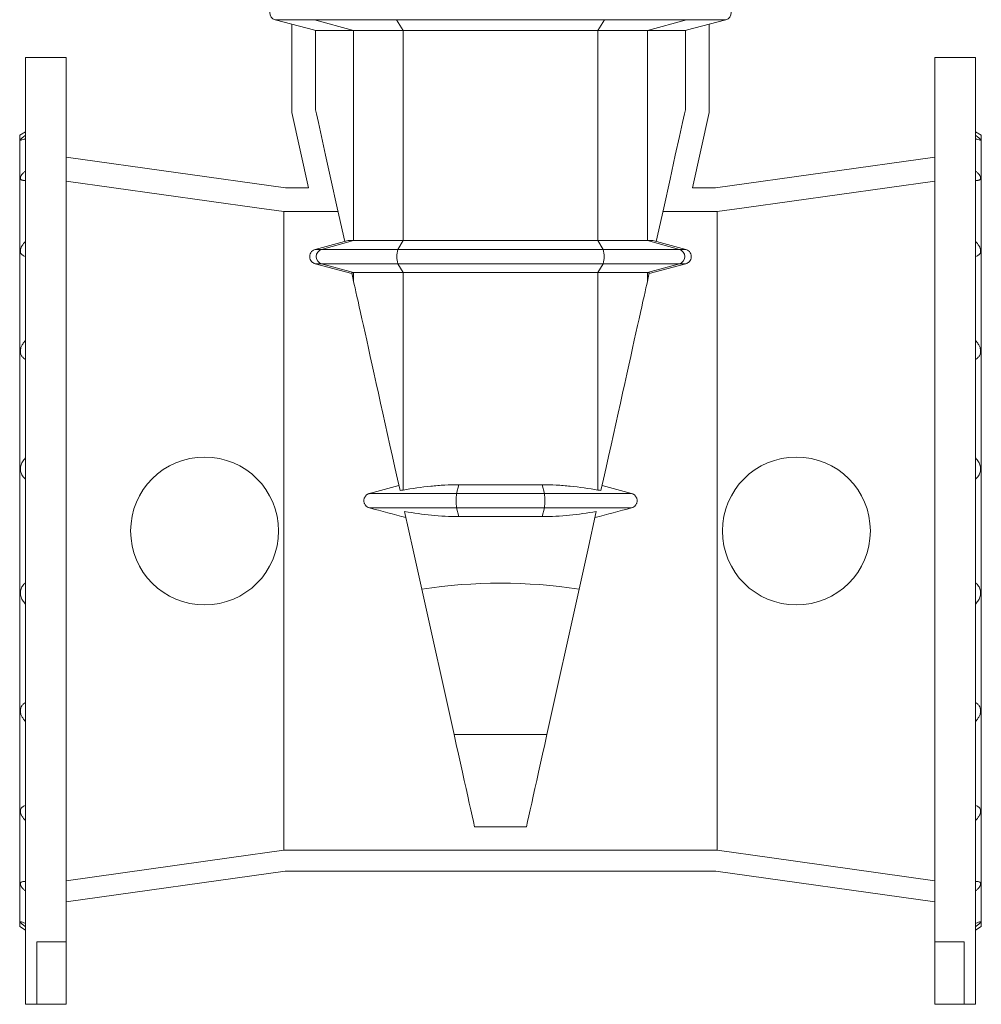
# Model space of a CAD drawing. Header units: millimetres. Extents: x -793 to 770, y -102 to 2161.
# Tile 2 of 4: x -733 to -83, y 714 to 1380. Entities that reach past the tile are written whole.
import ezdxf

# ---------------------------------------------------------------- set-up
doc = ezdxf.new("R2010")
doc.units = ezdxf.units.MM

msp = doc.modelspace()

# ---------------------------------------------------------------- linework, layer by layer
at = {"color": 7, "linetype": 'Continuous', "lineweight": 15}
for p, q in [((-559.9, 1380.15), (-548.61, 1377.13)), ((-266.61, 1377.13), (-255.31, 1380.15)), ((-548.61, 1377.13), (-548.61, 1317.51)), ((-506.88, 1372.84), (-532.58, 1372.84)), ((-532.58, 1372.84), (-532.58, 1319.14)), ((-473.51, 1372.84), (-506.88, 1372.84)), ((-341.71, 1372.84), (-473.51, 1372.84)), ((-341.71, 1372.84), (-308.33, 1372.84)), ((-308.33, 1372.84), (-282.63, 1372.84)), ((-282.63, 1372.84), (-282.63, 1319.14)), ((-266.61, 1377.13), (-266.61, 1317.51)), ((-701.11, 1354.48), (-728.61, 1354.48)), ((-728.61, 1034.48), (-728.61, 1354.48)), ((-701.11, 756.61), (-701.11, 1354.48)), ((-86.61, 1354.48), (-114.11, 1354.48)), ((-114.11, 756.61), (-114.11, 1354.48)), ((-86.61, 1034.48), (-86.61, 1354.48)), ((-548.61, 1317.51), (-537.29, 1266.48)), ((-266.61, 1317.51), (-277.92, 1266.48)), ((-728.61, 1304.29), (-732.61, 1301.98)), ((-732.61, 1034.48), (-732.61, 1301.98)), ((-82.61, 1301.98), (-86.61, 1304.29)), ((-82.61, 1034.48), (-82.61, 1301.98)), ((-553.04, 1266.48), (-701.11, 1287.29)), ((-262.18, 1266.48), (-114.11, 1287.29)), ((-537.29, 1266.48), (-553.04, 1266.48)), ((-277.92, 1266.48), (-262.18, 1266.48)), ((-554.16, 1250.37), (-554.16, 818.71)), ((-517.33, 1250.37), (-554.16, 1250.37)), ((-297.88, 1250.37), (-261.06, 1250.37)), ((-261.06, 1250.37), (-261.06, 818.71)), ((-532.89, 1224.81), (-510.6, 1230.78)), ((-506.88, 1230.78), (-473.51, 1230.78)), ((-473.51, 1230.78), (-341.71, 1230.78)), ((-308.33, 1230.78), (-341.71, 1230.78)), ((-282.32, 1224.81), (-304.62, 1230.78)), ((-508.05, 1208.5), (-532.89, 1215.15)), ((-307.16, 1208.5), (-282.32, 1215.15)), ((-506.88, 1203.22), (-508.2, 1209.18)), ((-473.51, 1209.18), (-506.88, 1209.18)), ((-341.71, 1209.18), (-473.51, 1209.18)), ((-341.71, 1209.18), (-308.33, 1209.18)), ((-308.33, 1203.22), (-307.01, 1209.18)), ((-435.8, 1065.78), (-379.42, 1065.78)), ((-379.42, 1044.18), (-435.8, 1044.18)), ((-732.61, 766.98), (-732.61, 1034.48)), ((-728.61, 714.48), (-728.61, 1034.48)), ((-86.61, 714.48), (-86.61, 1034.48)), ((-82.61, 766.98), (-82.61, 1034.48)), ((-438.97, 896.89), (-460.75, 995.14)), ((-376.25, 896.89), (-354.46, 995.14)), ((-425.13, 834.48), (-390.08, 834.48)), ((-554.16, 818.71), (-261.06, 818.71)), ((-553.18, 804.48), (-701.11, 783.69)), ((-553.18, 804.48), (-262.04, 804.48)), ((-262.04, 804.48), (-114.11, 783.69)), ((-732.61, 766.98), (-728.61, 764.67)), ((-86.61, 764.67), (-82.61, 766.98)), ((-701.11, 756.61), (-721.11, 756.61)), ((-721.11, 756.61), (-721.11, 714.48)), ((-701.11, 756.61), (-701.11, 714.48)), ((-114.11, 756.61), (-94.11, 756.61)), ((-114.11, 756.61), (-114.11, 714.48)), ((-94.11, 756.61), (-94.11, 714.48)), ((-728.61, 714.48), (-721.11, 714.48)), ((-721.11, 714.48), (-701.11, 714.48)), ((-94.11, 714.48), (-114.11, 714.48)), ((-94.11, 714.48), (-86.61, 714.48))]:
    msp.add_line(p, q, dxfattribs=at)
at = {"color": 8, "linetype": 'Continuous', "lineweight": 0}
for p, q in [((-559.9, 1380.15), (-533.43, 1380.15)), ((-477.83, 1380.15), (-533.43, 1380.15)), ((-533.43, 1380.15), (-506.88, 1372.84)), ((-337.39, 1380.15), (-477.83, 1380.15)), ((-477.83, 1380.15), (-473.51, 1372.84)), ((-337.39, 1380.15), (-341.71, 1372.84)), ((-337.39, 1380.15), (-281.79, 1380.15)), ((-281.79, 1380.15), (-308.33, 1372.84)), ((-255.31, 1380.15), (-281.79, 1380.15)), ((-506.88, 1230.78), (-506.88, 1372.84)), ((-473.51, 1230.78), (-473.51, 1372.84)), ((-341.71, 1230.78), (-341.71, 1372.84)), ((-308.33, 1230.78), (-308.33, 1372.84)), ((-506.88, 1230.78), (-528.56, 1224.81)), ((-473.51, 1230.78), (-477.04, 1224.81)), ((-341.71, 1230.78), (-338.18, 1224.81)), ((-308.33, 1230.78), (-286.65, 1224.81)), ((-477.04, 1224.81), (-528.56, 1224.81)), ((-338.18, 1224.81), (-477.04, 1224.81)), ((-338.18, 1224.81), (-286.65, 1224.81)), ((-477.04, 1215.15), (-528.56, 1215.15)), ((-528.56, 1215.15), (-506.88, 1209.18)), ((-338.18, 1215.15), (-477.04, 1215.15)), ((-477.04, 1215.15), (-473.51, 1209.18)), ((-338.18, 1215.15), (-341.71, 1209.18)), ((-338.18, 1215.15), (-286.65, 1215.15)), ((-286.65, 1215.15), (-308.33, 1209.18)), ((-506.88, 1203.22), (-506.88, 1209.18)), ((-473.51, 1062.14), (-473.51, 1209.18)), ((-341.71, 1062.14), (-341.71, 1209.18)), ((-308.33, 1203.22), (-308.33, 1209.18)), ((-435.8, 1065.78), (-437.31, 1059.81)), ((-379.42, 1065.78), (-377.91, 1059.81)), ((-437.31, 1059.81), (-496.27, 1059.81)), ((-377.91, 1059.81), (-437.31, 1059.81)), ((-377.91, 1059.81), (-318.95, 1059.81)), ((-437.31, 1050.15), (-496.23, 1050.15)), ((-377.91, 1050.15), (-437.31, 1050.15)), ((-437.31, 1050.15), (-435.8, 1044.18)), ((-377.91, 1050.15), (-379.42, 1044.18)), ((-377.91, 1050.15), (-318.99, 1050.15)), ((-376.25, 896.89), (-438.97, 896.89))]:
    msp.add_line(p, q, dxfattribs=at)
at = {"color": 7, "linetype": 'Continuous', "lineweight": 15, "flags": 128}
for points in [[(-548.61, 1377.13), (-534.03, 1373.23), (-532.58, 1372.84)], [(-266.61, 1377.13), (-281.19, 1373.23), (-282.63, 1372.84)], [(-512.86, 1230.18), (-517.91, 1252.96), (-522.22, 1272.4), (-525.79, 1288.49), (-528.61, 1301.22), (-530.68, 1310.58), (-532.01, 1316.55), (-532.58, 1319.14)], [(-302.36, 1230.18), (-297.31, 1252.96), (-293, 1272.4), (-289.43, 1288.49), (-286.61, 1301.22), (-284.53, 1310.58), (-283.21, 1316.55), (-282.63, 1319.14)], [(-554.16, 1250.37), (-572.33, 1252.92), (-701.11, 1271.03)], [(-261.06, 1250.37), (-242.88, 1252.92), (-114.11, 1271.03)], [(-475.53, 1061.8), (-477.26, 1069.6), (-478.97, 1077.31), (-480.66, 1084.92), (-482.32, 1092.42), (-483.95, 1099.78), (-485.55, 1107.01), (-487.12, 1114.07), (-488.65, 1120.97), (-490.13, 1127.68), (-491.58, 1134.19), (-492.98, 1140.5), (-494.33, 1146.59), (-495.63, 1152.45), (-496.87, 1158.06), (-498.06, 1163.42), (-499.19, 1168.52), (-500.26, 1173.35), (-501.27, 1177.9), (-502.21, 1182.15), (-503.09, 1186.11), (-503.9, 1189.76), (-504.64, 1193.1), (-505.31, 1196.12), (-505.91, 1198.82), (-506.43, 1201.19), (-506.88, 1203.22)], [(-339.68, 1061.8), (-337.96, 1069.6), (-336.25, 1077.31), (-334.56, 1084.92), (-332.9, 1092.42), (-331.26, 1099.78), (-329.66, 1107.01), (-328.1, 1114.07), (-326.57, 1120.97), (-325.08, 1127.68), (-323.64, 1134.19), (-322.24, 1140.5), (-320.89, 1146.59), (-319.59, 1152.45), (-318.34, 1158.06), (-317.16, 1163.42), (-316.03, 1168.52), (-314.96, 1173.35), (-313.95, 1177.9), (-313, 1182.15), (-312.13, 1186.11), (-311.32, 1189.76), (-310.58, 1193.1), (-309.91, 1196.12), (-309.31, 1198.82), (-308.78, 1201.19), (-308.33, 1203.22)], [(-472.39, 1047.63), (-466.58, 1021.41), (-460.75, 995.14)], [(-342.83, 1047.63), (-348.64, 1021.41), (-354.46, 995.14)], [(-425.13, 834.48), (-425.91, 838), (-426.77, 841.85), (-427.69, 846.02), (-428.69, 850.51), (-429.75, 855.31), (-430.88, 860.41), (-432.08, 865.81), (-433.34, 871.5), (-434.66, 877.46), (-436.04, 883.68), (-437.48, 890.16), (-438.97, 896.89)], [(-390.08, 834.48), (-389.3, 838), (-388.45, 841.85), (-387.52, 846.02), (-386.53, 850.51), (-385.46, 855.31), (-384.33, 860.41), (-383.13, 865.81), (-381.87, 871.5), (-380.55, 877.46), (-379.17, 883.68), (-377.74, 890.16), (-376.25, 896.89)], [(-554.16, 818.71), (-589.46, 813.75), (-701.11, 798.04)], [(-261.06, 818.71), (-225.76, 813.75), (-114.11, 798.04)]]:
    msp.add_lwpolyline(points, dxfattribs=at)
at = {"color": 7, "linetype": 'Continuous', "lineweight": 15}
for centre in [(-607.61, 1034.48), (-207.61, 1034.48)]:
    msp.add_circle(centre, 50, dxfattribs=at)
for centre, start, end in [((-558.61, 1384.98), 105, 255), ((-256.61, 1384.98), 285, 75)]:
    msp.add_arc(centre, 5, start, end, dxfattribs=at)
at = {"color": 8, "linetype": 'Continuous', "lineweight": 0}
for centre, radius, start, end in [((-527.15, 1219.98), 5.03, 106.27612, 253.72388), ((-460.11, 1219.98), 17.6, 164.07274, 195.92726), ((-355.1, 1219.98), 17.6, 344.07274, 15.92726), ((-288.06, 1219.98), 5.03, 286.27612, 73.72388), ((-397.31, 1054.98), 40.29, 173.11452, 186.88548), ((-417.9, 1054.98), 40.29, 353.11452, 6.88548)]:
    msp.add_arc(centre, radius, start, end, dxfattribs=at)
at = {"color": 7, "linetype": 'Continuous', "lineweight": 15}
msp.add_ellipse((-407.61, 503.44), major_axis=(0, 495.77), ratio=0.8391, start_param=6.155084, end_param=6.411287, dxfattribs=at)
for points, knots in [([(-728.61, 1302.02), (-729.36, 1301.48), (-730.75, 1300.49), (-731.98, 1299.4), (-732.3, 1298.82), (-731.77, 1298.69), (-730.45, 1299.02), (-729.18, 1299.5), (-728.61, 1299.72)], [0, 0, 0, 0, 0.203222, 0.376443, 0.517553, 0.658707, 0.845592, 1, 1, 1, 1]), ([(-86.61, 1302.02), (-85.86, 1301.48), (-84.46, 1300.49), (-83.23, 1299.4), (-82.92, 1298.82), (-83.45, 1298.69), (-84.76, 1299.02), (-86.03, 1299.5), (-86.61, 1299.72)], [0, 0, 0, 0, 0.203222, 0.376443, 0.517553, 0.658707, 0.845592, 1, 1, 1, 1]), ([(-728.61, 1278.13), (-729.09, 1277.68), (-729.55, 1277.23), (-730.18, 1276.55), (-730.39, 1276.33), (-730.77, 1275.88), (-730.95, 1275.65), (-731.44, 1274.99), (-731.7, 1274.57), (-732.08, 1273.75), (-732.17, 1273.38), (-732.17, 1272.89), (-732.15, 1272.73), (-732.05, 1272.45), (-731.98, 1272.33), (-731.8, 1272.11), (-731.68, 1272.01), (-731.42, 1271.84), (-731.27, 1271.76), (-730.95, 1271.64), (-730.77, 1271.59), (-730.39, 1271.52), (-730.19, 1271.49), (-729.55, 1271.43), (-729.09, 1271.43), (-728.61, 1271.46)], [0, 0, 0, 0, 0.125, 0.125, 0.1875, 0.1875, 0.25, 0.25, 0.375, 0.375, 0.5, 0.5, 0.5625, 0.5625, 0.625, 0.625, 0.6875, 0.6875, 0.75, 0.75, 0.8125, 0.8125, 0.875, 0.875, 1, 1, 1, 1]), ([(-86.61, 1278.13), (-86.12, 1277.68), (-85.66, 1277.23), (-85.03, 1276.55), (-84.83, 1276.33), (-84.45, 1275.88), (-84.27, 1275.65), (-83.78, 1274.99), (-83.51, 1274.57), (-83.14, 1273.75), (-83.04, 1273.38), (-83.04, 1272.89), (-83.06, 1272.73), (-83.16, 1272.45), (-83.23, 1272.33), (-83.42, 1272.11), (-83.53, 1272.01), (-83.79, 1271.84), (-83.94, 1271.76), (-84.27, 1271.64), (-84.44, 1271.59), (-84.82, 1271.52), (-85.03, 1271.49), (-85.66, 1271.43), (-86.12, 1271.43), (-86.61, 1271.46)], [0, 0, 0, 0, 0.125, 0.125, 0.1875, 0.1875, 0.25, 0.25, 0.375, 0.375, 0.5, 0.5, 0.5625, 0.5625, 0.625, 0.625, 0.6875, 0.6875, 0.75, 0.75, 0.8125, 0.8125, 0.875, 0.875, 1, 1, 1, 1]), ([(-728.61, 1230.39), (-729.09, 1229.87), (-729.55, 1229.34), (-730.18, 1228.52), (-730.39, 1228.25), (-730.77, 1227.69), (-730.95, 1227.41), (-731.44, 1226.56), (-731.7, 1226), (-732.08, 1224.87), (-732.17, 1224.33), (-732.17, 1223.56), (-732.15, 1223.31), (-732.05, 1222.84), (-731.98, 1222.62), (-731.8, 1222.2), (-731.68, 1222), (-731.42, 1221.64), (-731.27, 1221.47), (-730.95, 1221.16), (-730.77, 1221.02), (-730.39, 1220.76), (-730.19, 1220.64), (-729.55, 1220.31), (-729.09, 1220.14), (-728.61, 1220)], [0, 0, 0, 0, 0.125, 0.125, 0.1875, 0.1875, 0.25, 0.25, 0.375, 0.375, 0.5, 0.5, 0.5625, 0.5625, 0.625, 0.625, 0.6875, 0.6875, 0.75, 0.75, 0.8125, 0.8125, 0.875, 0.875, 1, 1, 1, 1]), ([(-86.61, 1230.39), (-86.12, 1229.87), (-85.66, 1229.34), (-85.03, 1228.52), (-84.83, 1228.25), (-84.45, 1227.69), (-84.27, 1227.41), (-83.78, 1226.56), (-83.51, 1226), (-83.14, 1224.87), (-83.04, 1224.33), (-83.04, 1223.56), (-83.06, 1223.31), (-83.16, 1222.84), (-83.23, 1222.62), (-83.42, 1222.2), (-83.53, 1222), (-83.79, 1221.64), (-83.94, 1221.47), (-84.27, 1221.16), (-84.44, 1221.02), (-84.82, 1220.76), (-85.03, 1220.64), (-85.66, 1220.31), (-86.12, 1220.14), (-86.61, 1220)], [0, 0, 0, 0, 0.125, 0.125, 0.1875, 0.1875, 0.25, 0.25, 0.375, 0.375, 0.5, 0.5, 0.5625, 0.5625, 0.625, 0.625, 0.6875, 0.6875, 0.75, 0.75, 0.8125, 0.8125, 0.875, 0.875, 1, 1, 1, 1]), ([(-532.89, 1215.15), (-533.28, 1215.26), (-533.69, 1215.42), (-534.52, 1215.9), (-534.94, 1216.22), (-535.69, 1217.05), (-536.01, 1217.56), (-536.47, 1218.7), (-536.6, 1219.34), (-536.6, 1220.62), (-536.47, 1221.26), (-536.01, 1222.4), (-535.69, 1222.91), (-534.94, 1223.74), (-534.52, 1224.06), (-533.69, 1224.55), (-533.28, 1224.71), (-532.89, 1224.81)], [0, 0, 0, 0, 0.125, 0.125, 0.25, 0.25, 0.375, 0.375, 0.5, 0.5, 0.625, 0.625, 0.75, 0.75, 0.875, 0.875, 1, 1, 1, 1]), ([(-282.32, 1215.15), (-281.93, 1215.26), (-281.52, 1215.42), (-280.69, 1215.9), (-280.27, 1216.22), (-279.53, 1217.05), (-279.2, 1217.56), (-278.74, 1218.7), (-278.62, 1219.34), (-278.62, 1220.62), (-278.74, 1221.26), (-279.2, 1222.4), (-279.53, 1222.91), (-280.27, 1223.74), (-280.69, 1224.06), (-281.52, 1224.55), (-281.93, 1224.71), (-282.32, 1224.81)], [0, 0, 0, 0, 0.125, 0.125, 0.25, 0.25, 0.375, 0.375, 0.5, 0.5, 0.625, 0.625, 0.75, 0.75, 0.875, 0.875, 1, 1, 1, 1]), ([(-728.61, 1163.47), (-729.09, 1162.93), (-729.55, 1162.38), (-730.18, 1161.5), (-730.39, 1161.2), (-730.77, 1160.59), (-730.95, 1160.28), (-731.44, 1159.33), (-731.7, 1158.68), (-732.08, 1157.35), (-732.17, 1156.69), (-732.17, 1155.72), (-732.15, 1155.4), (-732.05, 1154.79), (-731.98, 1154.49), (-731.8, 1153.92), (-731.68, 1153.65), (-731.42, 1153.12), (-731.27, 1152.88), (-730.95, 1152.41), (-730.77, 1152.19), (-730.39, 1151.77), (-730.19, 1151.57), (-729.55, 1151.01), (-729.09, 1150.68), (-728.61, 1150.38)], [0, 0, 0, 0, 0.125, 0.125, 0.1875, 0.1875, 0.25, 0.25, 0.375, 0.375, 0.5, 0.5, 0.5625, 0.5625, 0.625, 0.625, 0.6875, 0.6875, 0.75, 0.75, 0.8125, 0.8125, 0.875, 0.875, 1, 1, 1, 1]), ([(-86.61, 1163.47), (-86.12, 1162.93), (-85.66, 1162.38), (-85.03, 1161.5), (-84.83, 1161.2), (-84.45, 1160.59), (-84.27, 1160.28), (-83.78, 1159.33), (-83.51, 1158.68), (-83.14, 1157.35), (-83.04, 1156.69), (-83.04, 1155.72), (-83.06, 1155.4), (-83.16, 1154.79), (-83.23, 1154.49), (-83.42, 1153.92), (-83.53, 1153.65), (-83.79, 1153.12), (-83.94, 1152.88), (-84.27, 1152.41), (-84.44, 1152.19), (-84.82, 1151.77), (-85.03, 1151.57), (-85.66, 1151.01), (-86.12, 1150.68), (-86.61, 1150.38)], [0, 0, 0, 0, 0.125, 0.125, 0.1875, 0.1875, 0.25, 0.25, 0.375, 0.375, 0.5, 0.5, 0.5625, 0.5625, 0.625, 0.625, 0.6875, 0.6875, 0.75, 0.75, 0.8125, 0.8125, 0.875, 0.875, 1, 1, 1, 1]), ([(-728.61, 1083.93), (-729.36, 1083.07), (-730.75, 1081.47), (-731.98, 1078.69), (-732.3, 1076.05), (-731.77, 1073.44), (-730.45, 1071.17), (-729.18, 1069.96), (-728.61, 1069.42)], [0, 0, 0, 0, 0.203222, 0.376443, 0.517553, 0.658707, 0.845591, 1, 1, 1, 1]), ([(-86.61, 1083.93), (-85.86, 1083.07), (-84.46, 1081.47), (-83.23, 1078.69), (-82.92, 1076.05), (-83.45, 1073.44), (-84.76, 1071.17), (-86.03, 1069.96), (-86.61, 1069.42)], [0, 0, 0, 0, 0.203222, 0.376443, 0.517553, 0.658707, 0.845591, 1, 1, 1, 1]), ([(-473.51, 1062.14), (-467.3, 1063.2), (-461.06, 1064.11), (-451.63, 1065.09), (-448.48, 1065.34), (-442.16, 1065.69), (-438.98, 1065.78), (-435.8, 1065.78)], [0, 0, 0, 0, 0.5, 0.5, 0.75, 0.75, 1, 1, 1, 1]), ([(-341.71, 1062.14), (-347.92, 1063.2), (-354.16, 1064.11), (-363.58, 1065.09), (-366.73, 1065.34), (-373.06, 1065.69), (-376.23, 1065.78), (-379.42, 1065.78)], [0, 0, 0, 0, 0.5, 0.5, 0.75, 0.75, 1, 1, 1, 1]), ([(-496.23, 1050.15), (-496.76, 1050.29), (-497.26, 1050.52), (-498.17, 1051.13), (-498.57, 1051.5), (-499.07, 1052.15), (-499.22, 1052.38), (-499.48, 1052.86), (-499.59, 1053.11), (-499.77, 1053.63), (-499.84, 1053.89), (-499.93, 1054.43), (-499.95, 1054.7), (-499.96, 1055.24), (-499.94, 1055.52), (-499.85, 1056.05), (-499.79, 1056.32), (-499.61, 1056.83), (-499.51, 1057.09), (-499.25, 1057.57), (-499.11, 1057.8), (-498.78, 1058.23), (-498.59, 1058.44), (-498.2, 1058.81), (-497.98, 1058.98), (-497.53, 1059.28), (-497.29, 1059.42), (-496.79, 1059.65), (-496.53, 1059.74), (-496.27, 1059.81)], [0, 0, 0, 0, 0.125, 0.125, 0.25, 0.25, 0.3125, 0.3125, 0.375, 0.375, 0.4375, 0.4375, 0.5, 0.5, 0.5625, 0.5625, 0.625, 0.625, 0.6875, 0.6875, 0.75, 0.75, 0.8125, 0.8125, 0.875, 0.875, 0.9375, 0.9375, 1, 1, 1, 1]), ([(-318.99, 1050.15), (-318.46, 1050.29), (-317.96, 1050.52), (-317.04, 1051.13), (-316.64, 1051.5), (-316.14, 1052.15), (-315.99, 1052.38), (-315.73, 1052.86), (-315.62, 1053.11), (-315.44, 1053.63), (-315.38, 1053.89), (-315.28, 1054.43), (-315.26, 1054.7), (-315.26, 1055.24), (-315.28, 1055.52), (-315.36, 1056.05), (-315.43, 1056.32), (-315.6, 1056.83), (-315.71, 1057.09), (-315.96, 1057.57), (-316.11, 1057.8), (-316.44, 1058.23), (-316.62, 1058.44), (-317.02, 1058.81), (-317.23, 1058.98), (-317.68, 1059.28), (-317.92, 1059.42), (-318.42, 1059.65), (-318.68, 1059.74), (-318.95, 1059.81)], [0, 0, 0, 0, 0.125, 0.125, 0.25, 0.25, 0.3125, 0.3125, 0.375, 0.375, 0.4375, 0.4375, 0.5, 0.5, 0.5625, 0.5625, 0.625, 0.625, 0.6875, 0.6875, 0.75, 0.75, 0.8125, 0.8125, 0.875, 0.875, 0.9375, 0.9375, 1, 1, 1, 1]), ([(-435.8, 1044.18), (-438.89, 1044.18), (-441.97, 1044.26), (-448.11, 1044.59), (-451.16, 1044.84), (-460.3, 1045.76), (-466.36, 1046.62), (-472.39, 1047.63)], [0, 0, 0, 0, 0.25, 0.25, 0.5, 0.5, 1, 1, 1, 1]), ([(-379.42, 1044.18), (-376.33, 1044.18), (-373.25, 1044.26), (-367.11, 1044.59), (-364.05, 1044.84), (-354.91, 1045.76), (-348.85, 1046.62), (-342.83, 1047.63)], [0, 0, 0, 0, 0.25, 0.25, 0.5, 0.5, 1, 1, 1, 1]), ([(-728.61, 999.54), (-729.36, 998.81), (-730.75, 997.46), (-731.98, 994.89), (-732.3, 992.3), (-731.77, 989.6), (-730.45, 987.1), (-729.18, 985.68), (-728.61, 985.03)], [0, 0, 0, 0, 0.203222, 0.376443, 0.517553, 0.658707, 0.845592, 1, 1, 1, 1]), ([(-86.61, 999.54), (-85.86, 998.81), (-84.46, 997.46), (-83.23, 994.89), (-82.92, 992.3), (-83.45, 989.6), (-84.76, 987.1), (-86.03, 985.68), (-86.61, 985.03)], [0, 0, 0, 0, 0.203222, 0.376443, 0.517553, 0.658707, 0.845592, 1, 1, 1, 1]), ([(-728.61, 918.58), (-729.09, 918.29), (-729.55, 917.96), (-730.18, 917.4), (-730.39, 917.2), (-730.77, 916.78), (-730.95, 916.55), (-731.44, 915.85), (-731.7, 915.34), (-732.08, 914.19), (-732.17, 913.58), (-732.17, 912.61), (-732.15, 912.27), (-732.05, 911.62), (-731.98, 911.29), (-731.8, 910.62), (-731.68, 910.29), (-731.42, 909.64), (-731.27, 909.32), (-730.95, 908.69), (-730.77, 908.38), (-730.39, 907.77), (-730.19, 907.47), (-729.55, 906.59), (-729.09, 906.03), (-728.61, 905.49)], [0, 0, 0, 0, 0.125, 0.125, 0.1875, 0.1875, 0.25, 0.25, 0.375, 0.375, 0.5, 0.5, 0.5625, 0.5625, 0.625, 0.625, 0.6875, 0.6875, 0.75, 0.75, 0.8125, 0.8125, 0.875, 0.875, 1, 1, 1, 1]), ([(-86.61, 918.58), (-86.12, 918.29), (-85.66, 917.96), (-85.03, 917.4), (-84.83, 917.2), (-84.45, 916.78), (-84.27, 916.55), (-83.78, 915.85), (-83.51, 915.34), (-83.14, 914.19), (-83.04, 913.58), (-83.04, 912.61), (-83.06, 912.27), (-83.16, 911.62), (-83.23, 911.29), (-83.42, 910.62), (-83.53, 910.29), (-83.79, 909.64), (-83.94, 909.32), (-84.27, 908.69), (-84.44, 908.38), (-84.82, 907.77), (-85.03, 907.47), (-85.66, 906.59), (-86.12, 906.03), (-86.61, 905.49)], [0, 0, 0, 0, 0.125, 0.125, 0.1875, 0.1875, 0.25, 0.25, 0.375, 0.375, 0.5, 0.5, 0.5625, 0.5625, 0.625, 0.625, 0.6875, 0.6875, 0.75, 0.75, 0.8125, 0.8125, 0.875, 0.875, 1, 1, 1, 1]), ([(-728.61, 848.96), (-729.09, 848.82), (-729.55, 848.65), (-730.18, 848.32), (-730.39, 848.21), (-730.77, 847.94), (-730.95, 847.8), (-731.44, 847.33), (-731.7, 846.98), (-732.08, 846.14), (-732.17, 845.67), (-732.17, 844.9), (-732.15, 844.63), (-732.05, 844.09), (-731.98, 843.82), (-731.8, 843.26), (-731.68, 842.97), (-731.42, 842.4), (-731.27, 842.12), (-730.95, 841.56), (-730.77, 841.28), (-730.39, 840.72), (-730.19, 840.44), (-729.55, 839.62), (-729.09, 839.09), (-728.61, 838.57)], [0, 0, 0, 0, 0.125, 0.125, 0.1875, 0.1875, 0.25, 0.25, 0.375, 0.375, 0.5, 0.5, 0.5625, 0.5625, 0.625, 0.625, 0.6875, 0.6875, 0.75, 0.75, 0.8125, 0.8125, 0.875, 0.875, 1, 1, 1, 1]), ([(-86.61, 848.96), (-86.12, 848.82), (-85.66, 848.65), (-85.03, 848.32), (-84.83, 848.21), (-84.45, 847.94), (-84.27, 847.8), (-83.78, 847.33), (-83.51, 846.98), (-83.14, 846.14), (-83.04, 845.67), (-83.04, 844.9), (-83.06, 844.63), (-83.16, 844.09), (-83.23, 843.82), (-83.42, 843.26), (-83.53, 842.97), (-83.79, 842.4), (-83.94, 842.12), (-84.27, 841.56), (-84.44, 841.28), (-84.82, 840.72), (-85.03, 840.44), (-85.66, 839.62), (-86.12, 839.09), (-86.61, 838.57)], [0, 0, 0, 0, 0.125, 0.125, 0.1875, 0.1875, 0.25, 0.25, 0.375, 0.375, 0.5, 0.5, 0.5625, 0.5625, 0.625, 0.625, 0.6875, 0.6875, 0.75, 0.75, 0.8125, 0.8125, 0.875, 0.875, 1, 1, 1, 1]), ([(-728.61, 797.5), (-729.09, 797.53), (-729.55, 797.53), (-730.18, 797.47), (-730.39, 797.45), (-730.77, 797.37), (-730.95, 797.32), (-731.44, 797.14), (-731.7, 796.97), (-732.08, 796.52), (-732.17, 796.25), (-732.17, 795.75), (-732.15, 795.57), (-732.05, 795.2), (-731.98, 795.01), (-731.8, 794.61), (-731.68, 794.39), (-731.42, 793.97), (-731.27, 793.75), (-730.95, 793.31), (-730.77, 793.09), (-730.39, 792.64), (-730.19, 792.42), (-729.55, 791.74), (-729.09, 791.28), (-728.61, 790.83)], [0, 0, 0, 0, 0.125, 0.125, 0.1875, 0.1875, 0.25, 0.25, 0.375, 0.375, 0.5, 0.5, 0.5625, 0.5625, 0.625, 0.625, 0.6875, 0.6875, 0.75, 0.75, 0.8125, 0.8125, 0.875, 0.875, 1, 1, 1, 1]), ([(-86.61, 797.5), (-86.12, 797.53), (-85.66, 797.53), (-85.03, 797.47), (-84.83, 797.45), (-84.45, 797.37), (-84.27, 797.32), (-83.78, 797.14), (-83.51, 796.97), (-83.14, 796.52), (-83.04, 796.25), (-83.04, 795.75), (-83.06, 795.57), (-83.16, 795.2), (-83.23, 795.01), (-83.42, 794.61), (-83.53, 794.39), (-83.79, 793.97), (-83.94, 793.75), (-84.27, 793.31), (-84.44, 793.09), (-84.82, 792.64), (-85.03, 792.42), (-85.66, 791.74), (-86.12, 791.28), (-86.61, 790.83)], [0, 0, 0, 0, 0.125, 0.125, 0.1875, 0.1875, 0.25, 0.25, 0.375, 0.375, 0.5, 0.5, 0.5625, 0.5625, 0.625, 0.625, 0.6875, 0.6875, 0.75, 0.75, 0.8125, 0.8125, 0.875, 0.875, 1, 1, 1, 1]), ([(-728.61, 769.24), (-729.36, 769.52), (-730.75, 770.05), (-731.98, 770.29), (-732.3, 770.05), (-731.77, 769.34), (-730.45, 768.25), (-729.18, 767.35), (-728.61, 766.94)], [0, 0, 0, 0, 0.203222, 0.376443, 0.517553, 0.658707, 0.845591, 1, 1, 1, 1]), ([(-86.61, 769.24), (-85.86, 769.52), (-84.46, 770.05), (-83.23, 770.29), (-82.92, 770.05), (-83.45, 769.34), (-84.76, 768.25), (-86.03, 767.35), (-86.61, 766.94)], [0, 0, 0, 0, 0.203222, 0.376443, 0.517553, 0.658707, 0.845591, 1, 1, 1, 1])]:
    msp.add_open_spline(points, degree=3, knots=knots, dxfattribs=at)
for points in [[(-506.88, 1230.78), (-508.17, 1230.78), (-509.41, 1230.78), (-510.6, 1230.78)], [(-308.33, 1230.78), (-307.05, 1230.78), (-305.81, 1230.78), (-304.62, 1230.78)], [(-508.2, 1209.18), (-507.77, 1209.18), (-507.33, 1209.18), (-506.88, 1209.18)], [(-307.01, 1209.18), (-307.45, 1209.18), (-307.89, 1209.18), (-308.33, 1209.18)], [(-496.27, 1059.81), (-489.6, 1061.6), (-482.94, 1063.38), (-476.28, 1065.17)], [(-318.95, 1059.81), (-325.61, 1061.6), (-332.28, 1063.38), (-338.94, 1065.17)], [(-475.53, 1061.8), (-474.86, 1061.92), (-474.19, 1062.03), (-473.51, 1062.14)], [(-339.68, 1061.8), (-340.35, 1061.92), (-341.03, 1062.03), (-341.71, 1062.14)], [(-471.48, 1043.55), (-479.73, 1045.74), (-487.98, 1047.95), (-496.23, 1050.15)], [(-343.73, 1043.55), (-335.48, 1045.74), (-327.24, 1047.95), (-318.99, 1050.15)]]:
    msp.add_open_spline(points, degree=3, dxfattribs=at)
at = {"color": 8, "linetype": 'Continuous', "lineweight": 0}
for points in [[(-528.56, 1224.81), (-529.39, 1224.81), (-530.84, 1224.81), (-532.27, 1224.81), (-532.89, 1224.81)], [(-286.65, 1224.81), (-285.82, 1224.81), (-284.37, 1224.81), (-282.95, 1224.81), (-282.32, 1224.81)], [(-528.56, 1215.15), (-529.39, 1215.15), (-530.84, 1215.15), (-532.27, 1215.15), (-532.89, 1215.15)], [(-286.65, 1215.15), (-285.82, 1215.15), (-284.37, 1215.15), (-282.95, 1215.15), (-282.32, 1215.15)]]:
    msp.add_open_spline(points, degree=3, knots=[0, 0, 0, 0, 0.556633, 1, 1, 1, 1], dxfattribs=at)

doc.saveas('drawing.dxf')
